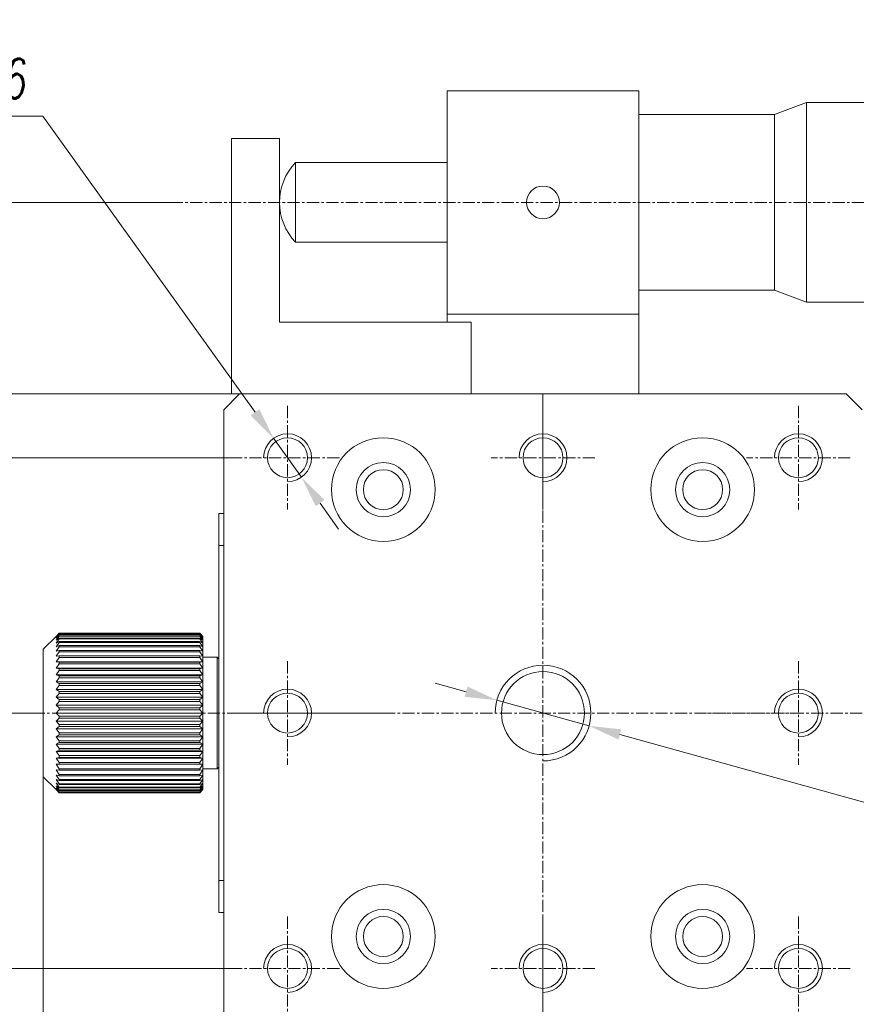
# Model space of a CAD drawing. Header units: millimetres. Extents: x 13381 to 13678, y 211 to 627.
# Tile 26 of 51: x 13435 to 13487, y 481 to 543. Entities that reach past the tile are written whole.
import ezdxf

# ---------------------------------------------------------------- set-up
doc = ezdxf.new("R2010")
doc.units = ezdxf.units.MM
doc.header["$LTSCALE"] = 0.3
doc.linetypes.add('CENTERX2', pattern=[20.32, 12.7, -2.54, 2.54, -2.54])
for name, color, linetype, lineweight in [('中心线', 5, 'CENTERX2', 13), ('标注', 1, 'Continuous', 18), ('螺纹线', 3, 'Continuous', 13)]:
    doc.layers.add(name, color=color, linetype=linetype, lineweight=lineweight)
doc.styles.get("Standard").update_dxf_attribs({"font": 'txt.shx', "width": 0.67, "oblique": 5, "bigfont": 'gbcbig.shx'})
doc.dimstyles.new('1', dxfattribs={"dimtxt": 2.5, "dimasz": 2, "dimexe": 0.8, "dimexo": 0, "dimgap": 1, "dimtad": 1, "dimdec": 1, "dimdsep": 46, "dimtxsty": 'Standard', "dimcen": 0, "dimclrd": 256, "dimclre": 256, "dimclrt": 256, "dimadec": 0, "dimazin": 0, "dimtfac": 1, "dimtdec": 1, "dimtmove": 0, "dimatfit": 3, "dimfxl": 0, "dimtzin": 0, "dimlwd": -1, "dimlwe": -1, "dimarcsym": 0})
doc.dimstyles.new('1$3', dxfattribs={"dimtxt": 2.5, "dimasz": 2, "dimexe": 0.8, "dimexo": 0, "dimgap": 1, "dimtad": 1, "dimtih": 1, "dimtoh": 1, "dimdec": 1, "dimdsep": 46, "dimtxsty": 'Standard', "dimcen": 0, "dimclrd": 256, "dimclre": 256, "dimclrt": 256, "dimadec": 0, "dimazin": 0, "dimtfac": 1, "dimtdec": 1, "dimtmove": 0, "dimatfit": 3, "dimfxl": 0, "dimtzin": 0, "dimlwd": -1, "dimlwe": -1, "dimarcsym": 0})

# ---------------------------------------------------------------- blocks, each defined once
blk = doc.blocks.new('*D114')
at = {"layer": 'Defpoints', "color": 0, "ltscale": 0.5}
for p in [(13450.662, 516.791), (13452.408, 514.352)]:
    blk.add_point(p, dxfattribs=at)
at = {"layer": '标注', "ltscale": 0.5}
for p, q in [((13424.462, 536.979), (13436.209, 536.979)), ((13436.209, 536.979), (13449.498, 518.418)), ((13452.408, 514.352), (13450.662, 516.791)), ((13453.573, 512.726), (13454.737, 511.1))]:
    blk.add_line(p, q, dxfattribs=at)
for points in [[(13449.769, 518.612), (13449.227, 518.224), (13450.662, 516.791)], [(13453.844, 512.92), (13453.302, 512.532), (13452.408, 514.352)]]:
    blk.add_solid(points, dxfattribs=at)
at = {"layer": '标注', "ltscale": 0.5, "insert": (13429.835, 539.326), "char_height": 2.5, "attachment_point": 5}
blk.add_mtext('8-M3深 6', dxfattribs=at)
blk = doc.blocks.new('*D115')
at = {"layer": 'Defpoints', "color": 0, "ltscale": 0.5}
for p in [(13464.645, 500.376), (13470.425, 498.768)]:
    blk.add_point(p, dxfattribs=at)
at = {"layer": '标注', "ltscale": 0.5}
for p, q in [((13462.718, 500.912), (13460.791, 501.448)), ((13464.645, 500.376), (13470.425, 498.768)), ((13518.393, 485.426), (13472.352, 498.232)), ((13531.294, 485.426), (13518.393, 485.426))]:
    blk.add_line(p, q, dxfattribs=at)
for points in [[(13462.807, 501.233), (13462.629, 500.59), (13464.645, 500.376)], [(13472.442, 498.553), (13472.263, 497.911), (13470.425, 498.768)]]:
    blk.add_solid(points, dxfattribs=at)
at = {"layer": '标注', "ltscale": 0.5, "insert": (13525.344, 487.773), "char_height": 2.5, "attachment_point": 5}
blk.add_mtext('M6*P1深 6', dxfattribs=at)
blk = doc.blocks.new('*D163')
at = {"layer": 'Defpoints', "color": 0}
for p in [(13436.235, 499.572), (13429.408, 483.572), (13448.285, 483.572)]:
    blk.add_point(p, dxfattribs=at)
at = {"layer": '标注'}
for p, q in [((13436.235, 499.572), (13428.608, 499.572)), ((13429.408, 497.572), (13429.408, 485.572)), ((13448.285, 483.572), (13428.608, 483.572))]:
    blk.add_line(p, q, dxfattribs=at)
for points in [[(13429.074, 497.572), (13429.741, 497.572), (13429.408, 499.572)], [(13429.074, 485.572), (13429.741, 485.572), (13429.408, 483.572)]]:
    blk.add_solid(points, dxfattribs=at)
at = {"layer": '标注', "insert": (13427.158, 491.572), "char_height": 2.5, "attachment_point": 5, "rotation": 90}
blk.add_mtext('16', dxfattribs=at)
blk = doc.blocks.new('*D164')
at = {"layer": 'Defpoints', "color": 0}
for p in [(13429.408, 515.572), (13448.285, 515.572), (13436.235, 499.572)]:
    blk.add_point(p, dxfattribs=at)
at = {"layer": '标注'}
for p, q in [((13448.285, 515.572), (13428.608, 515.572)), ((13429.408, 501.572), (13429.408, 513.572)), ((13436.235, 499.572), (13428.608, 499.572))]:
    blk.add_line(p, q, dxfattribs=at)
for points in [[(13429.074, 513.572), (13429.741, 513.572), (13429.408, 515.572)], [(13429.074, 501.572), (13429.741, 501.572), (13429.408, 499.572)]]:
    blk.add_solid(points, dxfattribs=at)
at = {"layer": '标注', "insert": (13427.158, 507.572), "char_height": 2.5, "attachment_point": 5, "rotation": 90}
blk.add_mtext('16', dxfattribs=at)
blk = doc.blocks.new('*D165')
at = {"layer": 'Defpoints', "color": 0}
for p in [(13448.535, 519.572), (13423.121, 479.572), (13448.535, 479.572)]:
    blk.add_point(p, dxfattribs=at)
at = {"layer": '标注'}
for p, q in [((13448.535, 519.572), (13422.321, 519.572)), ((13423.121, 517.572), (13423.121, 481.572)), ((13448.535, 479.572), (13422.321, 479.572))]:
    blk.add_line(p, q, dxfattribs=at)
for points in [[(13422.788, 517.572), (13423.455, 517.572), (13423.121, 519.572)], [(13422.788, 481.572), (13423.455, 481.572), (13423.121, 479.572)]]:
    blk.add_solid(points, dxfattribs=at)
at = {"layer": '标注', "insert": (13420.871, 499.572), "char_height": 2.5, "attachment_point": 5, "rotation": 90}
blk.add_mtext('40', dxfattribs=at)
blk = doc.blocks.new('*D166')
at = {"layer": 'Defpoints', "color": 0}
for p in [(13444.923, 531.572), (13423.121, 519.572), (13448.035, 519.572)]:
    blk.add_point(p, dxfattribs=at)
at = {"layer": '标注'}
for p, q in [((13444.923, 531.572), (13422.321, 531.572)), ((13423.121, 529.572), (13423.121, 521.572)), ((13448.035, 519.572), (13422.321, 519.572))]:
    blk.add_line(p, q, dxfattribs=at)
for points in [[(13422.788, 529.572), (13423.455, 529.572), (13423.121, 531.572)], [(13422.788, 521.572), (13423.455, 521.572), (13423.121, 519.572)]]:
    blk.add_solid(points, dxfattribs=at)
at = {"layer": '标注', "insert": (13420.871, 525.572), "char_height": 2.5, "attachment_point": 5, "rotation": 90}
blk.add_mtext('12', dxfattribs=at)
blk = doc.blocks.new('*D168')
at = {"layer": 'Defpoints', "color": 0}
for p in [(13436.235, 495.572), (13447.535, 480.572), (13436.235, 447.262)]:
    blk.add_point(p, dxfattribs=at)
at = {"layer": '标注'}
for p, q in [((13436.235, 495.572), (13436.235, 446.462)), ((13447.535, 480.572), (13447.535, 446.462)), ((13445.535, 447.262), (13438.235, 447.262))]:
    blk.add_line(p, q, dxfattribs=at)
for points in [[(13438.235, 447.596), (13438.235, 446.929), (13436.235, 447.262)], [(13445.535, 447.596), (13445.535, 446.929), (13447.535, 447.262)]]:
    blk.add_solid(points, dxfattribs=at)
at = {"layer": '标注', "insert": (13441.885, 449.512), "char_height": 2.5, "attachment_point": 5}
blk.add_mtext('11.3', dxfattribs=at)

msp = doc.modelspace()

# ---------------------------------------------------------------- linework, layer by layer
at = {"color": 7, "linetype": 'Continuous', "lineweight": 15}
for p, q in [((13461.535, 524.572), (13461.535, 538.572)), ((13461.535, 538.572), (13473.535, 538.572)), ((13473.535, 524.572), (13473.535, 538.572)), ((13484.035, 537.822), (13482.035, 537.072)), ((13497.035, 537.822), (13484.035, 537.822)), ((13484.035, 525.322), (13484.035, 537.822)), ((13482.035, 537.072), (13473.535, 537.072)), ((13482.035, 526.072), (13482.035, 537.072)), ((13451.035, 535.572), (13448.035, 535.572)), ((13448.035, 535.572), (13448.035, 519.572)), ((13451.035, 524.072), (13451.035, 535.572)), ((13461.535, 534.072), (13452.035, 534.072)), ((13452.035, 529.072), (13452.035, 534.072)), ((13452.035, 529.072), (13461.535, 529.072)), ((13473.535, 526.072), (13482.035, 526.072)), ((13482.035, 526.072), (13484.035, 525.322)), ((13484.035, 525.322), (13497.035, 525.322)), ((13461.535, 524.572), (13473.535, 524.572)), ((13461.535, 524.072), (13461.535, 524.572)), ((13473.535, 519.572), (13473.535, 524.572)), ((13463.035, 524.072), (13451.035, 524.072)), ((13463.035, 519.572), (13463.035, 524.072)), ((13448.535, 519.572), (13447.535, 518.572)), ((13448.035, 519.572), (13448.535, 519.572)), ((13448.535, 519.572), (13486.535, 519.572)), ((13487.535, 518.572), (13486.535, 519.572)), ((13447.535, 480.572), (13447.535, 518.572)), ((13447.535, 512.072), (13447.235, 512.072)), ((13447.235, 510.072), (13447.235, 512.072)), ((13447.535, 510.072), (13447.235, 510.072)), ((13447.235, 489.072), (13447.235, 510.072)), ((13437.035, 504.372), (13436.235, 503.572)), ((13437.235, 504.568), (13437.035, 504.372)), ((13437.035, 504.346), (13437.235, 504.561)), ((13437.235, 504.52), (13437.035, 504.346)), ((13437.035, 504.267), (13437.235, 504.5)), ((13437.235, 504.418), (13437.035, 504.267)), ((13437.035, 504.137), (13437.235, 504.384)), ((13437.235, 504.263), (13437.035, 504.137)), ((13437.035, 503.957), (13437.235, 504.216)), ((13437.235, 504.568), (13437.235, 504.561)), ((13437.235, 504.568), (13446.035, 504.568)), ((13437.235, 504.561), (13446.035, 504.561)), ((13437.235, 504.52), (13437.235, 504.5)), ((13437.235, 504.52), (13446.035, 504.52)), ((13437.235, 504.5), (13446.035, 504.5)), ((13437.235, 504.418), (13437.235, 504.384)), ((13437.235, 504.418), (13446.035, 504.418)), ((13437.235, 504.384), (13446.035, 504.384)), ((13437.235, 504.263), (13437.235, 504.216)), ((13437.235, 504.263), (13446.035, 504.263)), ((13437.235, 504.216), (13446.035, 504.216)), ((13446.035, 504.561), (13446.035, 504.568)), ((13446.235, 504.372), (13446.035, 504.568)), ((13446.035, 504.561), (13446.235, 504.346)), ((13446.035, 504.5), (13446.035, 504.52)), ((13446.235, 504.346), (13446.035, 504.52)), ((13446.035, 504.5), (13446.235, 504.267)), ((13446.035, 504.384), (13446.035, 504.418)), ((13446.235, 504.267), (13446.035, 504.418)), ((13446.035, 504.384), (13446.235, 504.137)), ((13446.035, 504.216), (13446.035, 504.263)), ((13446.235, 504.137), (13446.035, 504.263)), ((13446.035, 504.216), (13446.235, 503.957)), ((13446.235, 504.372), (13446.235, 504.346)), ((13446.235, 504.346), (13446.235, 504.267)), ((13446.235, 504.267), (13446.235, 504.137)), ((13446.235, 504.137), (13446.235, 503.957)), ((13436.235, 495.572), (13436.235, 503.572)), ((13437.235, 504.056), (13437.035, 503.957)), ((13437.035, 503.729), (13437.235, 503.997)), ((13437.235, 503.801), (13437.035, 503.729)), ((13437.035, 503.455), (13437.235, 503.729)), ((13437.235, 503.498), (13437.035, 503.455)), ((13437.235, 504.056), (13437.235, 503.997)), ((13437.235, 504.056), (13446.035, 504.056)), ((13437.235, 503.997), (13446.035, 503.997)), ((13437.235, 503.801), (13437.235, 503.729)), ((13437.235, 503.801), (13446.035, 503.801)), ((13437.235, 503.729), (13446.035, 503.729)), ((13437.235, 503.498), (13437.235, 503.416)), ((13437.235, 503.498), (13446.035, 503.498)), ((13446.035, 503.997), (13446.035, 504.056)), ((13446.235, 503.957), (13446.035, 504.056)), ((13446.035, 503.997), (13446.235, 503.729)), ((13446.035, 503.729), (13446.035, 503.801)), ((13446.235, 503.729), (13446.035, 503.801)), ((13446.035, 503.729), (13446.235, 503.455)), ((13446.035, 503.416), (13446.035, 503.498)), ((13446.235, 503.455), (13446.035, 503.498)), ((13446.235, 503.957), (13446.235, 503.729)), ((13446.235, 503.729), (13446.235, 503.455)), ((13437.035, 503.139), (13437.235, 503.416)), ((13437.235, 503.153), (13437.035, 503.139)), ((13437.035, 502.784), (13437.235, 503.061)), ((13437.235, 503.416), (13446.035, 503.416)), ((13437.235, 503.153), (13437.235, 503.061)), ((13437.235, 503.153), (13446.035, 503.153)), ((13437.235, 503.061), (13446.035, 503.061)), ((13446.035, 503.416), (13446.235, 503.139)), ((13446.035, 503.061), (13446.035, 503.153)), ((13446.235, 503.139), (13446.035, 503.153)), ((13446.035, 503.061), (13446.235, 502.784)), ((13446.235, 503.455), (13446.235, 503.139)), ((13446.235, 503.139), (13446.235, 502.784)), ((13447.135, 503.072), (13446.235, 503.072)), ((13447.235, 502.972), (13447.135, 503.072)), ((13447.135, 496.072), (13447.135, 503.072)), ((13437.235, 502.769), (13437.035, 502.784)), ((13437.035, 502.784), (13446.235, 502.784)), ((13437.035, 502.393), (13437.235, 502.667)), ((13437.235, 502.35), (13437.035, 502.393)), ((13437.035, 502.393), (13446.235, 502.393)), ((13437.035, 501.972), (13437.235, 502.24)), ((13437.235, 502.769), (13437.235, 502.667)), ((13437.235, 502.769), (13446.035, 502.769)), ((13437.235, 502.667), (13446.035, 502.667)), ((13437.235, 502.35), (13437.235, 502.24)), ((13437.235, 502.35), (13446.035, 502.35)), ((13437.235, 502.24), (13446.035, 502.24)), ((13446.235, 502.784), (13446.035, 502.769)), ((13446.035, 502.667), (13446.035, 502.769)), ((13446.035, 502.667), (13446.235, 502.393)), ((13446.235, 502.393), (13446.035, 502.35)), ((13446.035, 502.24), (13446.035, 502.35)), ((13446.035, 502.24), (13446.235, 501.972)), ((13446.235, 502.784), (13446.235, 502.393)), ((13446.235, 502.393), (13446.235, 501.972)), ((13437.235, 501.9), (13437.035, 501.972)), ((13437.035, 501.972), (13446.235, 501.972)), ((13437.035, 501.524), (13437.235, 501.783)), ((13437.235, 501.9), (13437.235, 501.783)), ((13437.235, 501.9), (13446.035, 501.9)), ((13437.235, 501.783), (13446.035, 501.783)), ((13446.235, 501.972), (13446.035, 501.9)), ((13446.035, 501.783), (13446.035, 501.9)), ((13446.035, 501.783), (13446.235, 501.524)), ((13446.235, 501.972), (13446.235, 501.524)), ((13437.235, 501.425), (13437.035, 501.524)), ((13437.035, 501.524), (13446.235, 501.524)), ((13437.035, 501.055), (13437.235, 501.302)), ((13437.235, 500.929), (13437.035, 501.055)), ((13437.035, 501.055), (13446.235, 501.055)), ((13437.235, 501.425), (13437.235, 501.302)), ((13437.235, 501.425), (13446.035, 501.425)), ((13437.235, 501.302), (13446.035, 501.302)), ((13446.235, 501.524), (13446.035, 501.425)), ((13446.035, 501.302), (13446.035, 501.425)), ((13446.035, 501.302), (13446.235, 501.055)), ((13446.235, 501.055), (13446.035, 500.929)), ((13446.235, 501.524), (13446.235, 501.055)), ((13446.235, 501.055), (13446.235, 500.57)), ((13437.035, 500.57), (13437.235, 500.802)), ((13437.235, 500.419), (13437.035, 500.57)), ((13437.035, 500.57), (13446.235, 500.57)), ((13437.235, 500.929), (13437.235, 500.802)), ((13437.235, 500.929), (13446.035, 500.929)), ((13437.235, 500.802), (13446.035, 500.802)), ((13437.235, 500.419), (13437.235, 500.289)), ((13437.235, 500.419), (13446.035, 500.419)), ((13446.035, 500.802), (13446.035, 500.929)), ((13446.035, 500.802), (13446.235, 500.57)), ((13446.235, 500.57), (13446.035, 500.419)), ((13446.035, 500.289), (13446.035, 500.419)), ((13446.235, 500.57), (13446.235, 500.074)), ((13437.035, 500.074), (13437.235, 500.289)), ((13437.235, 499.899), (13437.035, 500.074)), ((13437.035, 500.074), (13446.235, 500.074)), ((13437.035, 499.572), (13437.235, 499.768)), ((13437.235, 500.289), (13446.035, 500.289)), ((13437.235, 499.899), (13437.235, 499.768)), ((13437.235, 499.899), (13446.035, 499.899)), ((13437.235, 499.768), (13446.035, 499.768)), ((13446.035, 500.289), (13446.235, 500.074)), ((13446.235, 500.074), (13446.035, 499.899)), ((13446.035, 499.768), (13446.035, 499.899)), ((13446.035, 499.768), (13446.235, 499.572)), ((13446.235, 500.074), (13446.235, 499.572)), ((13437.035, 499.572), (13446.235, 499.572)), ((13437.235, 499.376), (13437.035, 499.572)), ((13437.035, 499.07), (13437.235, 499.245)), ((13437.235, 499.376), (13446.035, 499.376)), ((13437.235, 499.376), (13437.235, 499.245)), ((13437.235, 499.245), (13446.035, 499.245)), ((13446.235, 499.572), (13446.035, 499.376)), ((13446.035, 499.245), (13446.035, 499.376)), ((13446.035, 499.245), (13446.235, 499.07)), ((13446.235, 499.572), (13446.235, 499.07)), ((13437.235, 498.854), (13437.035, 499.07)), ((13437.035, 499.07), (13446.235, 499.07)), ((13437.035, 498.574), (13437.235, 498.725)), ((13437.235, 498.341), (13437.035, 498.574)), ((13437.035, 498.574), (13446.235, 498.574)), ((13437.235, 498.854), (13437.235, 498.725)), ((13437.235, 498.854), (13446.035, 498.854)), ((13437.235, 498.725), (13446.035, 498.725)), ((13446.235, 499.07), (13446.035, 498.854)), ((13446.035, 498.725), (13446.035, 498.854)), ((13446.035, 498.725), (13446.235, 498.574)), ((13446.235, 498.574), (13446.035, 498.341)), ((13446.235, 499.07), (13446.235, 498.574)), ((13446.235, 498.574), (13446.235, 498.089)), ((13437.035, 498.089), (13437.235, 498.214)), ((13437.235, 497.841), (13437.035, 498.089)), ((13437.035, 498.089), (13446.235, 498.089)), ((13437.235, 498.341), (13437.235, 498.214)), ((13437.235, 498.341), (13446.035, 498.341)), ((13437.235, 498.214), (13446.035, 498.214)), ((13446.035, 498.214), (13446.035, 498.341)), ((13446.035, 498.214), (13446.235, 498.089)), ((13446.235, 498.089), (13446.035, 497.841)), ((13446.235, 498.089), (13446.235, 497.619)), ((13437.035, 497.619), (13437.235, 497.719)), ((13437.235, 497.36), (13437.035, 497.619)), ((13437.035, 497.619), (13446.235, 497.619)), ((13437.235, 497.841), (13437.235, 497.719)), ((13437.235, 497.841), (13446.035, 497.841)), ((13437.235, 497.719), (13446.035, 497.719)), ((13437.235, 497.36), (13437.235, 497.244)), ((13437.235, 497.36), (13446.035, 497.36)), ((13446.035, 497.719), (13446.035, 497.841)), ((13446.035, 497.719), (13446.235, 497.619)), ((13446.235, 497.619), (13446.035, 497.36)), ((13446.035, 497.244), (13446.035, 497.36)), ((13446.235, 497.619), (13446.235, 497.172)), ((13437.035, 497.172), (13437.235, 497.244)), ((13437.235, 496.904), (13437.035, 497.172)), ((13437.035, 497.172), (13446.235, 497.172)), ((13437.035, 496.75), (13437.235, 496.794)), ((13437.235, 496.476), (13437.035, 496.75)), ((13437.035, 496.75), (13446.235, 496.75)), ((13437.235, 497.244), (13446.035, 497.244)), ((13437.235, 496.904), (13437.235, 496.794)), ((13437.235, 496.904), (13446.035, 496.904)), ((13437.235, 496.794), (13446.035, 496.794)), ((13446.035, 497.244), (13446.235, 497.172)), ((13446.235, 497.172), (13446.035, 496.904)), ((13446.035, 496.794), (13446.035, 496.904)), ((13446.035, 496.794), (13446.235, 496.75)), ((13446.235, 496.75), (13446.035, 496.476)), ((13446.235, 497.172), (13446.235, 496.75)), ((13446.235, 496.75), (13446.235, 496.36)), ((13437.035, 496.36), (13437.235, 496.374)), ((13437.235, 496.083), (13437.035, 496.36)), ((13437.035, 496.36), (13446.235, 496.36)), ((13437.235, 496.476), (13437.235, 496.374)), ((13437.235, 496.476), (13446.035, 496.476)), ((13437.235, 496.374), (13446.035, 496.374)), ((13437.235, 496.083), (13437.235, 495.99)), ((13437.235, 496.083), (13446.035, 496.083)), ((13446.035, 496.374), (13446.035, 496.476)), ((13446.035, 496.374), (13446.235, 496.36)), ((13446.235, 496.36), (13446.035, 496.083)), ((13446.035, 495.99), (13446.035, 496.083)), ((13446.235, 496.36), (13446.235, 496.005)), ((13446.235, 496.072), (13447.135, 496.072)), ((13447.135, 496.072), (13447.235, 496.172)), ((13436.235, 495.572), (13437.035, 494.772)), ((13437.035, 496.005), (13437.235, 495.99)), ((13437.235, 495.728), (13437.035, 496.005)), ((13437.035, 495.689), (13437.235, 495.645)), ((13437.235, 495.415), (13437.035, 495.689)), ((13437.235, 495.99), (13446.035, 495.99)), ((13437.235, 495.728), (13437.235, 495.645)), ((13437.235, 495.728), (13446.035, 495.728)), ((13437.235, 495.645), (13446.035, 495.645)), ((13446.035, 495.99), (13446.235, 496.005)), ((13446.235, 496.005), (13446.035, 495.728)), ((13446.035, 495.645), (13446.035, 495.728)), ((13446.035, 495.645), (13446.235, 495.689)), ((13446.235, 495.689), (13446.035, 495.415)), ((13446.235, 496.005), (13446.235, 495.689)), ((13446.235, 495.689), (13446.235, 495.415)), ((13437.035, 495.415), (13437.235, 495.343)), ((13437.235, 495.147), (13437.035, 495.415)), ((13437.035, 495.187), (13437.235, 495.087)), ((13437.235, 494.928), (13437.035, 495.187)), ((13437.035, 495.007), (13437.235, 494.881)), ((13437.235, 494.76), (13437.035, 495.007)), ((13437.035, 494.877), (13437.235, 494.726)), ((13437.235, 494.644), (13437.035, 494.877)), ((13437.235, 495.415), (13437.235, 495.343)), ((13437.235, 495.415), (13446.035, 495.415)), ((13437.235, 495.343), (13446.035, 495.343)), ((13437.235, 495.147), (13437.235, 495.087)), ((13437.235, 495.147), (13446.035, 495.147)), ((13437.235, 495.087), (13446.035, 495.087)), ((13437.235, 494.928), (13437.235, 494.881)), ((13437.235, 494.928), (13446.035, 494.928)), ((13437.235, 494.881), (13446.035, 494.881)), ((13446.035, 495.343), (13446.235, 495.415)), ((13446.035, 495.343), (13446.035, 495.415)), ((13446.235, 495.415), (13446.035, 495.147)), ((13446.035, 495.087), (13446.235, 495.187)), ((13446.235, 495.187), (13446.035, 494.928)), ((13446.035, 495.087), (13446.035, 495.147)), ((13446.035, 494.881), (13446.235, 495.007)), ((13446.235, 495.007), (13446.035, 494.76)), ((13446.035, 494.881), (13446.035, 494.928)), ((13446.035, 494.726), (13446.235, 494.877)), ((13446.235, 494.877), (13446.035, 494.644)), ((13446.235, 495.415), (13446.235, 495.187)), ((13446.235, 495.187), (13446.235, 495.007)), ((13446.235, 495.007), (13446.235, 494.877)), ((13446.235, 494.877), (13446.235, 494.798)), ((13437.035, 494.798), (13437.235, 494.624)), ((13437.235, 494.583), (13437.035, 494.798)), ((13437.035, 494.772), (13437.235, 494.576)), ((13437.235, 494.76), (13437.235, 494.726)), ((13437.235, 494.76), (13446.035, 494.76)), ((13437.235, 494.726), (13446.035, 494.726)), ((13437.235, 494.644), (13437.235, 494.624)), ((13437.235, 494.644), (13446.035, 494.644)), ((13437.235, 494.624), (13446.035, 494.624)), ((13437.235, 494.583), (13437.235, 494.576)), ((13437.235, 494.583), (13446.035, 494.583)), ((13437.235, 494.576), (13446.035, 494.576)), ((13446.035, 494.624), (13446.235, 494.798)), ((13446.235, 494.798), (13446.035, 494.583)), ((13446.035, 494.576), (13446.235, 494.772)), ((13446.035, 494.726), (13446.035, 494.76)), ((13446.035, 494.624), (13446.035, 494.644)), ((13446.035, 494.576), (13446.035, 494.583)), ((13446.235, 494.798), (13446.235, 494.772)), ((13447.535, 489.072), (13447.235, 489.072)), ((13447.235, 487.072), (13447.235, 489.072)), ((13447.535, 487.072), (13447.235, 487.072)), ((13466.39, 483.072), (13466.417, 483.072))]:
    msp.add_line(p, q, dxfattribs=at)
for centre, radius in [((13467.535, 531.572), 1.025), ((13451.535, 515.572), 1.25), ((13457.535, 513.572), 3.25), ((13467.535, 515.572), 1.25), ((13477.535, 513.572), 3.25), ((13483.535, 515.572), 1.25), ((13457.535, 513.572), 1.7), ((13477.535, 513.572), 1.7), ((13457.535, 513.572), 1.25), ((13477.535, 513.572), 1.25), ((13467.535, 499.572), 2.6), ((13451.535, 499.572), 1.25), ((13483.535, 499.572), 1.25), ((13457.535, 485.572), 3.25), ((13477.535, 485.572), 3.25), ((13457.535, 485.572), 1.7), ((13457.535, 485.572), 1.25), ((13477.535, 485.572), 1.7), ((13477.535, 485.572), 1.25), ((13451.535, 483.572), 1.25), ((13467.535, 483.572), 1.25), ((13483.535, 483.572), 1.25)]:
    msp.add_circle(centre, radius, dxfattribs=at)
for start, end in [(136.39718, 180), (180, 223.60282)]:
    msp.add_arc((13454.66, 531.572), 3.625, start, end, dxfattribs=at)
at = {"layer": '中心线', "ltscale": 0.2}
for p, q in [((13512.035, 531.572), (13444.923, 531.572)), ((13467.535, 519.572), (13467.535, 468.272)), ((13451.535, 518.822), (13451.535, 512.322)), ((13467.535, 518.822), (13467.535, 512.322)), ((13483.535, 518.822), (13483.535, 512.322)), ((13454.785, 515.572), (13448.285, 515.572)), ((13470.785, 515.572), (13464.285, 515.572)), ((13486.785, 515.572), (13480.285, 515.572)), ((13451.535, 502.822), (13451.535, 496.322)), ((13483.535, 502.822), (13483.535, 496.322)), ((13487.535, 499.572), (13436.235, 499.572)), ((13454.785, 499.572), (13448.285, 499.572)), ((13457.785, 499.572), (13451.285, 499.572)), ((13483.785, 499.572), (13477.285, 499.572)), ((13451.535, 486.822), (13451.535, 480.322)), ((13467.535, 486.822), (13467.535, 480.322)), ((13483.535, 486.822), (13483.535, 480.322)), ((13454.785, 483.572), (13448.285, 483.572)), ((13470.785, 483.572), (13464.285, 483.572)), ((13486.785, 483.572), (13480.285, 483.572))]:
    msp.add_line(p, q, dxfattribs=at)
at = {"layer": '螺纹线'}
for centre, radius, start in [((13451.535, 515.572), 1.5, 270.00001), ((13467.535, 515.572), 1.5, 270.00001), ((13483.535, 515.572), 1.5, 270.00001), ((13467.535, 499.572), 3, 270), ((13451.535, 499.572), 1.5, 270.00001), ((13483.535, 499.572), 1.5, 270.00001), ((13451.535, 483.572), 1.5, 270.00001), ((13467.535, 483.572), 1.5, 270.00001), ((13483.535, 483.572), 1.5, 270.00001)]:
    msp.add_arc(centre, radius, start, 180, dxfattribs=at)

# ---------------------------------------------------------------- dimensions: what is measured, and where the dimension line sits
at = {"layer": '标注', "ltscale": 0.5}
for p1, p2, text, picture, middle in [((13452.408, 514.352), (13450.662, 516.791), '8-M3深 6', '*D114', (13429.835, 536.979)), ((13464.645, 500.376), (13470.425, 498.768), 'M6*P1深 6', '*D115', (13525.344, 485.426))]:
    dim = msp.add_diameter_dim_2p(p1=p1, p2=p2, text=text, dimstyle='1$3', dxfattribs=at)
    dim.commit()
    dim.dimension.update_dxf_attribs({"geometry": picture, "text_midpoint": middle, "dimtype": 163})
at = {"layer": '标注'}
for base, p1, p2, picture, middle in [((13423.121, 519.572), (13444.923, 531.572), (13448.035, 519.572), '*D166', (13420.871, 525.572)), ((13423.121, 479.572), (13448.535, 519.572), (13448.535, 479.572), '*D165', (13420.871, 499.572)), ((13429.408, 515.572), (13436.235, 499.572), (13448.285, 515.572), '*D164', (13427.158, 507.572)), ((13429.408, 483.572), (13436.235, 499.572), (13448.285, 483.572), '*D163', (13427.158, 491.572))]:
    dim = msp.add_linear_dim(base=base, p1=p1, p2=p2, angle=270, dimstyle='1', dxfattribs=at)
    dim.commit()
    dim.dimension.update_dxf_attribs({"geometry": picture, "text_midpoint": middle})
dim = msp.add_linear_dim(base=(13436.235, 447.262), p1=(13447.535, 480.572), p2=(13436.235, 495.572), dimstyle='1', dxfattribs=at)
dim.commit()
dim.dimension.update_dxf_attribs({"geometry": '*D168', "text_midpoint": (13441.885, 449.512)})

doc.saveas('drawing.dxf')
